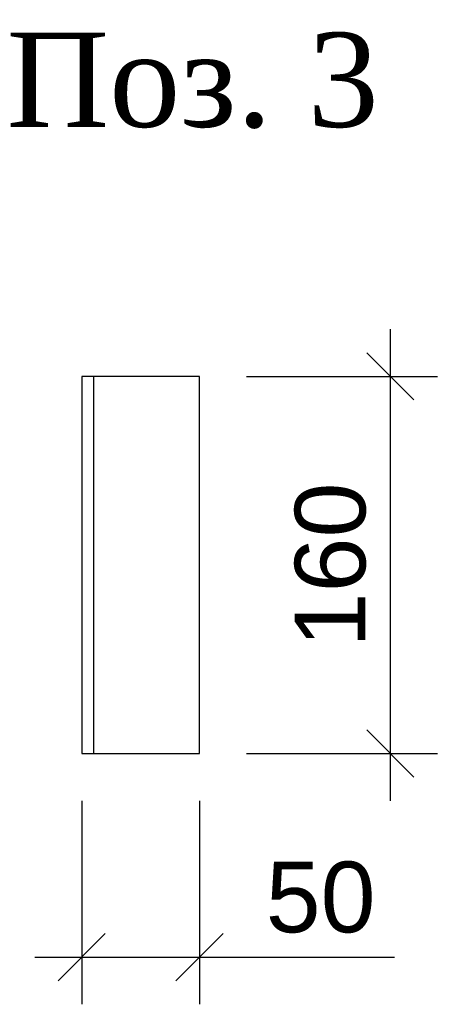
# Model space of a CAD drawing. Header units: millimetres. Extents: x 2063114 to 14983986, y -126020516 to 213791.
# Tile 128 of 256: x 2342528 to 2344302, y -1573506 to -1569329. Entities that reach past the tile are written whole.
import ezdxf

# ---------------------------------------------------------------- set-up
doc = ezdxf.new("R2010")
doc.units = ezdxf.units.MM
doc.layers.get('Defpoints').update_dxf_attribs({"color": 6, "lineweight": 35})
doc.layers.add('Фундаменты', color=252, linetype='Continuous', lineweight=25)
doc.styles.get("Standard").update_dxf_attribs({"font": 'arial.ttf'})
doc.styles.add('TIMES', font='times.ttf')
doc.dimstyles.new('10', dxfattribs={"dimtxt": 300, "dimasz": 200, "dimexe": 200, "dimexo": 200, "dimgap": 100, "dimtad": 1, "dimlfac": 0.1, "dimtxsty": 'Standard', "dimblk": 'OBLIQUE', "dimcen": 200, "dimdle": 200, "dimclrd": 256, "dimclre": 256, "dimclrt": 256, "dimadec": 0, "dimazin": 0, "dimtfac": 1, "dimtmove": 0, "dimatfit": 3, "dimldrblk": 'OBLIQUE', "dimfxl": 1, "dimlwd": -1, "dimlwe": -1, "dimarcsym": 0})

# ---------------------------------------------------------------- blocks, each defined once
blk = doc.blocks.new('_Oblique')
at = {"color": 0, "linetype": 'ByBlock', "lineweight": -2}
blk.add_line((-0.5, -0.5), (0.5, 0.5), dxfattribs=at)
blk = doc.blocks.new('*D1039')
at = {"transparency": 16777216}
for p, q in [((2344101.8, -1570641.7), (2344101.8, -1572641.7)), ((2343491.8, -1570841.7), (2344301.8, -1570841.7)), ((2343491.8, -1572441.7), (2344301.8, -1572441.7))]:
    blk.add_line(p, q, dxfattribs=at)
at = {"layer": 'Defpoints', "color": 0, "lineweight": 30, "transparency": 16777216}
for p in [(2343291.8, -1570841.7), (2343291.8, -1572441.7), (2344101.8, -1572441.7)]:
    blk.add_point(p, dxfattribs=at)
at = {"transparency": 16777216, "xscale": 200, "yscale": 200, "zscale": 200}
for p, rotation in [((2344101.8, -1570841.7), 90), ((2344101.8, -1572441.7), 270)]:
    blk.add_blockref('_Oblique', p, dxfattribs=dict(at, rotation=rotation))
at = {"transparency": 16777216, "insert": (2343848.6, -1571641.7), "char_height": 300, "attachment_point": 5, "rotation": 90}
blk.add_mtext('160', dxfattribs=at)
blk = doc.blocks.new('*D1040')
at = {"transparency": 16777216}
for p, q in [((2342791.8, -1572641.7), (2342791.8, -1573505.5)), ((2343291.8, -1572641.7), (2343291.8, -1573505.5)), ((2342591.8, -1573305.5), (2343291.8, -1573305.5)), ((2343291.8, -1573305.5), (2344120.5, -1573305.5))]:
    blk.add_line(p, q, dxfattribs=at)
at = {"layer": 'Defpoints', "color": 0, "lineweight": 30, "transparency": 16777216}
for p in [(2342791.8, -1572441.7), (2343291.8, -1572441.7), (2343291.8, -1573305.5)]:
    blk.add_point(p, dxfattribs=at)
at = {"transparency": 16777216, "xscale": 200, "yscale": 200, "zscale": 200, "rotation": 180}
blk.add_blockref('_Oblique', (2342791.8, -1573305.5), dxfattribs=at)
at = {"transparency": 16777216, "xscale": 200, "yscale": 200, "zscale": 200}
blk.add_blockref('_Oblique', (2343291.8, -1573305.5), dxfattribs=at)
at = {"transparency": 16777216, "insert": (2343806.2, -1573052.3), "char_height": 300, "attachment_point": 5}
blk.add_mtext('50', dxfattribs=at)

msp = doc.modelspace()

# ---------------------------------------------------------------- linework, layer by layer
at = {"lineweight": 30}
msp.add_lwpolyline([(2342791.81377, -1570841.73173), (2342791.81377, -1572441.68933), (2343291.81377, -1572441.68933), (2343291.81377, -1570841.73173)], close=True, dxfattribs=at)
msp.add_lwpolyline([(2342841.81377, -1570841.73173), (2342841.81377, -1572441.68933)])

# ---------------------------------------------------------------- texts
at = {"layer": 'Фундаменты', "color": 7, "linetype": 'Continuous', "lineweight": 30, "insert": (2343262.59149, -1569587.46661), "char_height": 400, "attachment_point": 5, "style": 'TIMES'}
msp.add_mtext('Поз. 3', dxfattribs=at)

# ---------------------------------------------------------------- dimensions: what is measured, and where the dimension line sits
dim = msp.add_linear_dim(base=(2344101.75147, -1572441.68933), p1=(2343291.81377, -1570841.73173), p2=(2343291.81377, -1572441.68933), angle=90, dimstyle='10')
dim.commit()
dim.dimension.update_dxf_attribs({"geometry": '*D1039', "text_midpoint": (2343848.57957, -1571641.71053)})
dim = msp.add_linear_dim(base=(2343291.81377, -1573305.51494), p1=(2342791.81377, -1572441.68933), p2=(2343291.81377, -1572441.68933), dimstyle='10')
dim.commit()
dim.dimension.update_dxf_attribs({"geometry": '*D1040', "text_midpoint": (2343806.17257, -1573052.34304)})

doc.saveas('drawing.dxf')
